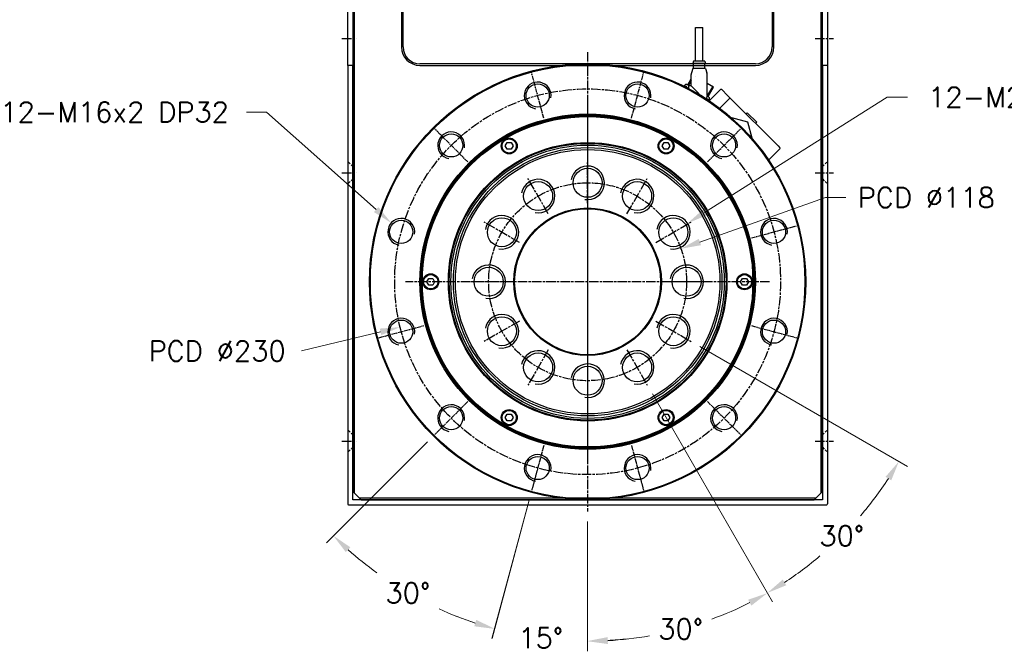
# Model space of a CAD drawing. Header units: millimetres. Extents: x 0 to 3370, y -35 to 2376.
# Tile 4 of 14: x 2393 to 2980, y 784 to 1161. Entities that reach past the tile are written whole.
import ezdxf

# ---------------------------------------------------------------- set-up
doc = ezdxf.new("R2010")
doc.units = ezdxf.units.MM
for name, pattern in [('CENTER', [2, 1.25, -0.25, 0.25, -0.25]), ('CHAIN', [0.3543, 0.2362, -0.0295, 0.0591, -0.0295]), ('HIDDEN', [0.375, 0.25, -0.125])]:
    doc.linetypes.add(name, pattern=pattern)
doc.layers.add('ATA-CENTER', color=133, linetype='CENTER')
doc.layers.add('ATA-HIDDEN', color=1, linetype='HIDDEN')
doc.layers.add('ATA-DIM', color=8, linetype='Continuous', lineweight=25)
doc.styles.get("Standard").update_dxf_attribs({"font": 'simplex.shx'})
doc.dimstyles.new('ata_L1', dxfattribs={"dimtxt": 12, "dimasz": 12, "dimexe": 6, "dimexo": 6, "dimgap": 6, "dimtad": 0, "dimtih": 1, "dimtoh": 1, "dimdec": 6, "dimdsep": 46, "dimtxsty": 'Standard', "dimcen": 0, "dimclrd": 252, "dimclre": 252, "dimclrt": 4, "dimadec": 6, "dimazin": 2, "dimtfac": 1, "dimtdec": 6, "dimtofl": 0, "dimtmove": 0, "dimatfit": 3, "dimfxl": 0, "dimtolj": 1, "dimtzin": 0, "dimlwd": 0, "dimlwe": 0, "dimarcsym": 0})

# ---------------------------------------------------------------- blocks, each defined once
blk = doc.blocks.new('*D3195')
at = {"layer": 'ATA-DIM', "color": 252, "lineweight": 0}
for p, q in [((2873.62, 1054.53), (2798.7, 1028)), ((2885.62, 1054.53), (2873.62, 1054.53))]:
    blk.add_line(p, q, dxfattribs=at)
at = {"layer": 'ATA-DIM', "color": 252}
blk.add_solid([(2798.03, 1029.89), (2799.37, 1026.11), (2787.39, 1023.99)], dxfattribs=at)
at = {"layer": 'Defpoints', "color": 0}
for p in [(2787.39, 1023.99), (2676.16, 984.6)]:
    blk.add_point(p, dxfattribs=at)
at = {"layer": 'ATA-DIM', "color": 4, "insert": (2933.62, 1054.53), "char_height": 12, "attachment_point": 5}
blk.add_mtext('\\A1;PCD %%c118', dxfattribs=at)
blk = doc.blocks.new('*D3202')
at = {"layer": 'ATA-DIM', "color": 252, "lineweight": 0}
blk.add_line((2608.34, 974.43), (2561.23, 963.03), dxfattribs=at)
at = {"layer": 'ATA-DIM', "color": 252}
blk.add_solid([(2608.81, 972.48), (2607.87, 976.37), (2620, 977.25)], dxfattribs=at)
at = {"layer": 'Defpoints', "color": 0}
for p in [(2843.55, 1031.34), (2620, 977.25)]:
    blk.add_point(p, dxfattribs=at)
at = {"layer": 'ATA-DIM', "color": 4, "insert": (2510.95, 963.03), "char_height": 12, "attachment_point": 5}
blk.add_mtext('\\A1;PCD %%c230', dxfattribs=at)
blk = doc.blocks.new('*D3201')
at = {"layer": 'ATA-DIM', "color": 252, "lineweight": 0}
for p, q in [((2528.36, 1105.46), (2540.36, 1105.46)), ((2540.36, 1105.46), (2605.75, 1047.35))]:
    blk.add_line(p, q, dxfattribs=at)
at = {"layer": 'ATA-DIM', "color": 252}
blk.add_solid([(2604.42, 1045.85), (2607.07, 1048.84), (2614.72, 1039.37)], dxfattribs=at)
at = {"layer": 'Defpoints', "color": 0}
for p in [(2614.72, 1039.37), (2626.67, 1028.75)]:
    blk.add_point(p, dxfattribs=at)
at = {"layer": 'ATA-DIM', "color": 4, "insert": (2449.82, 1105.46), "char_height": 12, "attachment_point": 5}
blk.add_mtext('\\A1;12-M16x2 DP32', dxfattribs=at)
blk = doc.blocks.new('*D3199')
at = {"layer": 'ATA-DIM', "color": 252, "lineweight": 0}
for p, q in [((2798.59, 965.72), (2922.53, 894.16)), ((2770.35, 937.48), (2841.91, 813.54))]:
    blk.add_line(p, q, dxfattribs=at)
for start, end in [(319.37535, 326.79068), (303.20932, 310.26062)]:
    blk.add_arc((2731.78, 1004.3), 214.26, start, end, dxfattribs=at)
at = {"layer": 'ATA-DIM', "color": 252}
for points in [[(2912.75, 885.9), (2909.34, 887.99), (2917.33, 897.16)], [(2848.08, 826.73), (2850.18, 823.32), (2838.91, 818.74)]]:
    blk.add_solid(points, dxfattribs=at)
at = {"layer": 'Defpoints', "color": 0}
for p in [(2772.35, 980.87), (2793.39, 968.72), (2755.2, 963.72), (2767.35, 942.68), (2869.5, 840.16)]:
    blk.add_point(p, dxfattribs=at)
at = {"layer": 'ATA-DIM', "color": 4, "insert": (2883.28, 852.79), "char_height": 12, "attachment_point": 5}
blk.add_mtext('\\A1;30%%d', dxfattribs=at)
blk = doc.blocks.new('*D3198')
at = {"layer": 'ATA-DIM', "color": 252, "lineweight": 0}
for p, q in [((2770.35, 937.48), (2841.95, 813.46)), ((2731.78, 861.3), (2731.78, 783.94))]:
    blk.add_line(p, q, dxfattribs=at)
for start, end in [(290.20082, 296.79204), (273.20796, 279.92312)]:
    blk.add_arc((2731.78, 1004.3), 214.35, start, end, dxfattribs=at)
at = {"layer": 'ATA-DIM', "color": 252}
for points in [[(2829.35, 811.19), (2827.45, 814.71), (2838.95, 818.66)], [(2743.72, 792.28), (2743.83, 788.28), (2731.78, 789.94)]]:
    blk.add_solid(points, dxfattribs=at)
at = {"layer": 'Defpoints', "color": 0}
for p in [(2731.78, 1141.3), (2755.2, 963.72), (2767.35, 942.68), (2731.78, 867.3), (2769, 793.2)]:
    blk.add_point(p, dxfattribs=at)
at = {"layer": 'ATA-DIM', "color": 4, "insert": (2787.25, 797.25), "char_height": 12, "attachment_point": 5}
blk.add_mtext('\\A1;30%%d', dxfattribs=at)
blk = doc.blocks.new('*D3197')
at = {"layer": 'ATA-DIM', "color": 252, "lineweight": 0}
for p, q in [((2636.38, 908.89), (2576.03, 848.55)), ((2696.86, 873.98), (2674.77, 791.54))]:
    blk.add_line(p, q, dxfattribs=at)
for start, end in [(228.20936, 234.09777), (245.57701, 251.79064)]:
    blk.add_arc((2731.78, 1004.3), 214.26, start, end, dxfattribs=at)
at = {"layer": 'ATA-DIM', "color": 252}
for points in [[(2590.36, 846), (2587.62, 843.09), (2580.27, 852.79)], [(2664.25, 798.85), (2665.39, 802.68), (2676.32, 797.34)]]:
    blk.add_solid(points, dxfattribs=at)
at = {"layer": 'Defpoints', "color": 0}
for p in [(2660.3, 932.82), (2640.62, 913.14), (2705.61, 906.66), (2698.41, 879.77), (2608.88, 828.78)]:
    blk.add_point(p, dxfattribs=at)
at = {"layer": 'ATA-DIM', "color": 4, "insert": (2624.65, 818.74), "char_height": 12, "attachment_point": 5}
blk.add_mtext('\\A1;30%%d', dxfattribs=at)
blk = doc.blocks.new('*D3196')
at = {"layer": 'ATA-DIM', "color": 252, "lineweight": 0}
for p, q in [((2696.86, 873.98), (2674.78, 791.58)), ((2731.78, 861.3), (2731.78, 784.08))]:
    blk.add_line(p, q, dxfattribs=at)
for start, end in [(248.57993, 251.78997), (273.21003, 276.42007)]:
    blk.add_arc((2731.78, 1004.3), 214.22, start, end, dxfattribs=at)
at = {"layer": 'ATA-DIM', "color": 252}
for points in [[(2664.26, 798.89), (2665.41, 802.73), (2676.33, 797.38)], [(2743.72, 792.42), (2743.83, 788.42), (2731.78, 790.08)]]:
    blk.add_solid(points, dxfattribs=at)
at = {"layer": 'Defpoints', "color": 0}
for p in [(2731.78, 1141.3), (2705.61, 906.66), (2698.41, 879.77), (2731.78, 867.3), (2694.58, 793.33)]:
    blk.add_point(p, dxfattribs=at)
at = {"layer": 'ATA-DIM', "color": 4, "insert": (2703.82, 791.91), "char_height": 12, "attachment_point": 5}
blk.add_mtext('\\A1;15%%d', dxfattribs=at)
blk = doc.blocks.new('*D3200')
at = {"layer": 'ATA-DIM', "color": 252, "lineweight": 0}
for p, q in [((2910.34, 1114.38), (2801.47, 1045.55)), ((2922.34, 1114.38), (2910.34, 1114.38))]:
    blk.add_line(p, q, dxfattribs=at)
at = {"layer": 'ATA-DIM', "color": 252}
blk.add_solid([(2800.4, 1047.24), (2802.54, 1043.86), (2791.32, 1039.14)], dxfattribs=at)
at = {"layer": 'Defpoints', "color": 0}
for p in [(2791.32, 1039.14), (2774.42, 1028.45)]:
    blk.add_point(p, dxfattribs=at)
at = {"layer": 'ATA-DIM', "color": 4, "insert": (3010.6, 1114.38), "char_height": 12, "attachment_point": 5}
blk.add_mtext('\\A1;12-M20x2.5 DP40', dxfattribs=at)

msp = doc.modelspace()

# ---------------------------------------------------------------- linework, layer by layer
for p, q in [((2591.7761417, 1403.2957893), (2591.7761417, 879.2957893)), ((2592.7761417, 878.2957893), (2592.7761417, 1403.2957893)), ((2870.7761417, 1403.2957893), (2870.7761417, 878.2957893)), ((2871.7761417, 879.2957893), (2871.7761417, 1403.2957893)), ((2588.7761417, 1133.2957893), (2588.7761417, 1165.2957893)), ((2591.7761417, 1165.2957893), (2591.7761417, 1133.2957893)), ((2620.7761417, 1167.2957893), (2620.7761417, 1144.2957893)), ((2621.7761417, 1144.2957893), (2621.7761417, 1167.2957893)), ((2841.7761417, 1167.2957893), (2841.7761417, 1144.2957893)), ((2842.7761417, 1144.2957893), (2842.7761417, 1167.2957893)), ((2871.7761417, 1133.2957893), (2871.7761417, 1165.2957893)), ((2874.7761417, 1165.2957893), (2874.7761417, 1133.2957893)), ((2796.0261417, 1135.8457893), (2796.0261417, 1155.8457893)), ((2796.0261417, 1155.8457893), (2800.5261417, 1155.8457893)), ((2800.5261417, 1135.8457893), (2800.5261417, 1155.8457893)), ((2591.7761417, 1133.2957893), (2588.7761417, 1133.2957893)), ((2588.7761417, 1133.2957893), (2588.7761417, 871.7957893)), ((2591.7761417, 874.2957893), (2591.7761417, 1133.2957893)), ((2831.7761417, 1134.2957893), (2631.7761417, 1134.2957893)), ((2631.7761417, 1133.2957893), (2831.7761417, 1133.2957893)), ((2794.9261417, 1135.8457893), (2794.4261417, 1134.3457893)), ((2802.1261417, 1134.3457893), (2794.4261417, 1134.3457893)), ((2801.6261417, 1135.8457893), (2794.9261417, 1135.8457893)), ((2794.9261417, 1131.7457893), (2794.9261417, 1134.3457893)), ((2801.6261417, 1135.8457893), (2802.1261417, 1134.3457893)), ((2801.6261417, 1131.7457893), (2801.6261417, 1134.3457893)), ((2874.7761417, 1133.2957893), (2871.7761417, 1133.2957893)), ((2871.7761417, 1133.2957893), (2871.7761417, 874.2957893)), ((2874.7761417, 1133.2957893), (2874.7761417, 871.7957893)), ((2793.5261417, 1121.0957893), (2793.5261417, 1127.8661812)), ((2794.5309766, 1131.4081434), (2793.6756693, 1128.8014925)), ((2801.8312752, 1131.5457893), (2794.7210081, 1131.5457893)), ((2802.0213067, 1131.4081434), (2802.8766141, 1128.8014925)), ((2803.0261417, 1115.5957927), (2803.0261417, 1127.8661812)), ((2789.1984194, 1121.2540918), (2789.0510167, 1120.9987828)), ((2789.1984194, 1121.2540918), (2789.90562, 1120.8457893)), ((2789.7458498, 1121.6017003), (2789.4149257, 1121.1290918)), ((2791.038077, 1121.8646848), (2791.0373979, 1121.8650768)), ((2791.4921921, 1121.7270227), (2793.5261417, 1125.2499267)), ((2791.9946167, 1121.3124263), (2791.7479542, 1121.454837)), ((2793.5261417, 1124.0463827), (2791.9594226, 1121.3327456)), ((2793.5261417, 1121.0957893), (2792.0261417, 1121.0957893)), ((2792.0261417, 1119.4910041), (2792.0261417, 1121.0957893)), ((2798.2761417, 1116.3457893), (2793.5261417, 1121.0957893)), ((2796.2022168, 1126.4480518), (2796.2021222, 1126.4481064)), ((2796.2848469, 1126.4003452), (2796.2847771, 1126.4003856)), ((2806.8383195, 1120.307295), (2803.0261417, 1122.5082569)), ((2789.3617084, 1120.8457893), (2790.5761417, 1120.8457893)), ((2790.5761417, 1120.2750749), (2790.5026716, 1120.2750749)), ((2790.5761417, 1120.8457893), (2790.5761417, 1120.2750749)), ((2790.5761417, 1120.8457893), (2790.7761417, 1120.6457893)), ((2790.5761417, 1120.2750749), (2790.5761417, 1120.2378438)), ((2790.7761417, 1120.138957), (2790.7761417, 1120.6457893)), ((2790.7761417, 1120.3431934), (2790.9304702, 1120.2540918)), ((2790.7761417, 1120.1361968), (2790.7761417, 1120.138957)), ((2790.9304702, 1120.2540918), (2792.0261417, 1119.6215056)), ((2803.0414786, 1114.9345176), (2806.3171697, 1120.608181)), ((2803.6165478, 1114.7270227), (2806.8383195, 1120.307295)), ((2810.9721012, 1118.8470879), (2804.3065649, 1112.1815516)), ((2815.2147418, 1115.311554), (2811.6792079, 1118.8470879)), ((2816.9825088, 1113.543787), (2815.2147418, 1115.311554)), ((2802.4788797, 1113.5866144), (2802.6218131, 1113.5040918)), ((2802.6218131, 1113.5040918), (2804.353864, 1112.5040918)), ((2803.252947, 1114.8124263), (2803.0062844, 1114.954837)), ((2803.9635033, 1114.4021864), (2803.9628242, 1114.4025785)), ((2804.3811866, 1113.1519847), (2804.1373576, 1112.6290918)), ((2804.2064612, 1112.2487828), (2804.353864, 1112.5040918)), ((2816.275402, 1113.543787), (2810.4889565, 1107.7573415)), ((2845.26678, 1085.2595158), (2816.9825088, 1113.543787)), ((2826.174897, 1104.3513988), (2826.8820037, 1105.0585056)), ((2832.538858, 1099.4016514), (2826.8820037, 1105.0585056)), ((2817.4922371, 1102.0327), (2817.6241921, 1102.1646551)), ((2817.6241921, 1102.1646551), (2827.1047103, 1099.6243579)), ((2827.1047103, 1099.6243579), (2829.6450074, 1090.1438398)), ((2831.8317512, 1098.6945446), (2832.538858, 1099.4016514)), ((2682.7167406, 1085.2691646), (2683.8714411, 1087.2691646)), ((2683.8714411, 1087.2691646), (2686.1808422, 1087.2691646)), ((2686.1808422, 1087.2691646), (2687.3355427, 1085.2691646)), ((2776.2167406, 1085.2691646), (2777.3714411, 1087.2691646)), ((2777.3714411, 1087.2691646), (2779.6808422, 1087.2691646)), ((2779.6808422, 1087.2691646), (2780.8355427, 1085.2691646)), ((2829.6450074, 1090.1438398), (2829.5130523, 1090.0118847)), ((2683.8714411, 1083.2691646), (2682.7167406, 1085.2691646)), ((2686.1808422, 1083.2691646), (2683.8714411, 1083.2691646)), ((2687.3355427, 1085.2691646), (2686.1808422, 1083.2691646)), ((2777.3714411, 1083.2691646), (2776.2167406, 1085.2691646)), ((2779.6808422, 1083.2691646), (2777.3714411, 1083.2691646)), ((2780.8355427, 1085.2691646), (2779.6808422, 1083.2691646)), ((2839.661904, 1076.8262125), (2846.3274402, 1083.4917488)), ((2845.26678, 1085.2595158), (2846.3274402, 1084.1988556)), ((2635.9667406, 1004.2957893), (2637.1214411, 1006.2957893)), ((2637.1214411, 1002.2957893), (2635.9667406, 1004.2957893)), ((2637.1214411, 1006.2957893), (2639.4308422, 1006.2957893)), ((2639.4308422, 1006.2957893), (2640.5855427, 1004.2957893)), ((2640.5855427, 1004.2957893), (2639.4308422, 1002.2957893)), ((2822.9667406, 1004.2957893), (2824.1214411, 1006.2957893)), ((2824.1214411, 1002.2957893), (2822.9667406, 1004.2957893)), ((2824.1214411, 1006.2957893), (2826.4308422, 1006.2957893)), ((2826.4308422, 1006.2957893), (2827.5855427, 1004.2957893)), ((2827.5855427, 1004.2957893), (2826.4308422, 1002.2957893)), ((2639.4308422, 1002.2957893), (2637.1214411, 1002.2957893)), ((2826.4308422, 1002.2957893), (2824.1214411, 1002.2957893)), ((2682.7167406, 923.3224141), (2683.8714411, 925.3224141)), ((2683.8714411, 921.3224141), (2682.7167406, 923.3224141)), ((2683.8714411, 925.3224141), (2686.1808422, 925.3224141)), ((2686.1808422, 925.3224141), (2687.3355427, 923.3224141)), ((2687.3355427, 923.3224141), (2686.1808422, 921.3224141)), ((2776.2167406, 923.3224141), (2777.3714411, 925.3224141)), ((2777.3714411, 921.3224141), (2776.2167406, 923.3224141)), ((2777.3714411, 925.3224141), (2779.6808422, 925.3224141)), ((2779.6808422, 925.3224141), (2780.8355427, 923.3224141)), ((2780.8355427, 923.3224141), (2779.6808422, 921.3224141)), ((2686.1808422, 921.3224141), (2683.8714411, 921.3224141)), ((2779.6808422, 921.3224141), (2777.3714411, 921.3224141)), ((2592.7761417, 878.2957893), (2591.7761417, 879.2957893)), ((2595.7761417, 875.2957893), (2592.7761417, 878.2957893)), ((2867.7761417, 875.2957893), (2595.7761417, 875.2957893)), ((2596.7761417, 874.2957893), (2595.7761417, 875.2957893)), ((2867.7761417, 875.2957893), (2866.7761417, 874.2957893)), ((2870.7761417, 878.2957893), (2867.7761417, 875.2957893)), ((2871.7761417, 879.2957893), (2870.7761417, 878.2957893)), ((2589.2761417, 871.2957893), (2874.2761417, 871.2957893)), ((2871.7761417, 874.2957893), (2591.7761417, 874.2957893)), ((2596.7761417, 874.2957893), (2866.7761417, 874.2957893))]:
    msp.add_line(p, q)
for centre, radius in [((2731.7761417, 1004.2957893), 130), ((2731.7761417, 1004.2957893), 129.5), ((2702.0119515, 1115.3772593), 6.9175), ((2761.5403319, 1115.3772593), 6.9175), ((2731.7761417, 1004.2957893), 100), ((2731.7761417, 1004.2957893), 99.5), ((2731.7761417, 1004.2957893), 99), ((2731.7761417, 1004.2957893), 98.5), ((2650.4588618, 1085.6130691), 6.9175), ((2813.0934215, 1085.6130691), 6.9175), ((2731.7761417, 1004.2957893), 83), ((2731.7761417, 1004.2957893), 82.5), ((2731.7761417, 1004.2957893), 81.4741516), ((2685.0261417, 1085.2691646), 4.75), ((2685.0261417, 1085.2691646), 4.25), ((2778.5261417, 1085.2691646), 4.75), ((2778.5261417, 1085.2691646), 4.25), ((2731.7761417, 1004.2957893), 80), ((2731.7761417, 1004.2957893), 78.8452995), ((2731.7761417, 1063.2957893), 8.647), ((2702.2761417, 1055.3912881), 8.647), ((2761.2761417, 1055.3912881), 8.647), ((2731.7761417, 1004.2957893), 44), ((2731.7761417, 1004.2957893), 43.5), ((2620.6946716, 1034.0599795), 6.9175), ((2680.6806428, 1033.7957893), 8.647), ((2782.8716405, 1033.7957893), 8.647), ((2842.8576117, 1034.0599795), 6.9175), ((2672.7761417, 1004.2957893), 8.647), ((2790.7761417, 1004.2957893), 8.647), ((2638.2761417, 1004.2957893), 4.75), ((2638.2761417, 1004.2957893), 4.25), ((2825.2761417, 1004.2957893), 4.75), ((2825.2761417, 1004.2957893), 4.25), ((2620.6946716, 974.5315991), 6.9175), ((2680.6806428, 974.7957893), 8.647), ((2782.8716405, 974.7957893), 8.647), ((2842.8576117, 974.5315991), 6.9175), ((2702.2761417, 953.2002905), 8.647), ((2761.2761417, 953.2002905), 8.647), ((2731.7761417, 945.2957893), 8.647), ((2650.4588618, 922.9785095), 6.9175), ((2685.0261417, 923.3224141), 4.75), ((2685.0261417, 923.3224141), 4.25), ((2778.5261417, 923.3224141), 4.75), ((2778.5261417, 923.3224141), 4.25), ((2813.0934215, 922.9785095), 6.9175), ((2702.0119515, 893.2143193), 6.9175), ((2761.5403319, 893.2143193), 6.9175)]:
    msp.add_circle(centre, radius)
for centre, radius, start, end in [((2631.7761417, 1144.2957893), 11, 180, 270), ((2631.7761417, 1144.2957893), 10, 180, 270), ((2831.7761417, 1144.2957893), 10, 270, 0), ((2831.7761417, 1144.2957893), 11, 270, 0), ((2796.5261417, 1127.8661812), 3, 161.8340434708, 180), ((2794.7210081, 1131.3457893), 0.2, 90, 161.8340434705), ((2794.7261417, 1131.7457893), 0.2, 270, 0), ((2801.8261417, 1131.7457893), 0.2, 180, 270), ((2801.8312752, 1131.3457893), 0.2, 18.1659565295, 90), ((2800.0261417, 1127.8661812), 3, 0, 18.1659565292), ((2702.0119515, 1115.3772593), 8, 350, 259.9999999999), ((2761.5403319, 1115.3772593), 8, 350, 259.9999999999), ((2790.4011714, 1121.1428392), 0.8, 88.7060824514, 144.9999999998), ((2790.3469765, 1118.7434512), 3.2, 77.8694050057, 88.7060824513), ((2791.0063979, 1121.8113833), 0.062, 59.9999999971, 77.8694050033), ((2811.3256546, 1118.4935345), 0.5, 44.9999999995, 135.0000000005), ((2803.9325033, 1114.3484929), 0.062, 42.1305949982, 59.9999999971), ((2801.6053068, 1112.2434512), 3.2, 31.2939175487, 42.1305949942), ((2803.6561403, 1113.4900793), 0.8, 334.9999999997, 31.2939175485), ((2816.6289554, 1113.1902336), 0.5, 44.9999999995, 134.9999999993), ((2650.4588618, 1085.6130691), 8, 350, 259.9999999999), ((2813.0934215, 1085.6130691), 8, 350, 259.9999999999), ((2845.9738868, 1083.8453022), 0.5, 315.0000000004, 44.9999999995), ((2731.7761417, 1063.2957893), 10, 260, 169.9999999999), ((2702.2761417, 1055.3912881), 10, 260, 169.9999999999), ((2761.2761417, 1055.3912881), 10, 260, 169.9999999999), ((2620.6946716, 1034.0599795), 8, 350, 259.9999999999), ((2680.6806428, 1033.7957893), 10, 260, 169.9999999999), ((2782.8716405, 1033.7957893), 10, 260, 169.9999999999), ((2842.8576117, 1034.0599795), 8, 350, 259.9999999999), ((2672.7761417, 1004.2957893), 10, 260, 169.9999999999), ((2790.7761417, 1004.2957893), 10, 260, 169.9999999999), ((2620.6946716, 974.5315991), 8, 350, 259.9999999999), ((2680.6806428, 974.7957893), 10, 260, 169.9999999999), ((2782.8716405, 974.7957893), 10, 260, 169.9999999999), ((2842.8576117, 974.5315991), 8, 350, 259.9999999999), ((2702.2761417, 953.2002905), 10, 260, 169.9999999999), ((2761.2761417, 953.2002905), 10, 260, 169.9999999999), ((2731.7761417, 945.2957893), 10, 260, 169.9999999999), ((2650.4588618, 922.9785095), 8, 350, 259.9999999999), ((2813.0934215, 922.9785095), 8, 350, 259.9999999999), ((2702.0119515, 893.2143193), 8, 350, 259.9999999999), ((2761.5403319, 893.2143193), 8, 350, 259.9999999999), ((2589.2761417, 871.7957893), 0.5, 180, 270), ((2874.2761417, 871.7957893), 0.5, 270, 0)]:
    msp.add_arc(centre, radius, start, end)
for centre, major_axis, ratio, start_param, end_param in [((2790.3534985, 1118.74969), (2.2109279, -2.3112585), 0.9958698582, 1.9498459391, 2.1632517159), ((2790.4370426, 1118.7014558), (1.3516436, 2.8988235), 0.0254382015, 5.9736007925, 6.1870065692), ((2790.2655744, 1118.800453), (1.834633, 2.6199695), 0.0254382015, 0.0961787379, 0.3095845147), ((2790.3491186, 1118.7522187), (3.1070725, -0.7590904), 0.9958698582, 1.0671040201, 1.1917467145), ((2801.6953729, 1112.2014558), (1.3516436, 2.8988235), 0.0254382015, 5.9736007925, 6.1870065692), ((2801.5239047, 1112.300453), (1.834633, 2.6199695), 0.0254382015, 0.0961787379, 0.3095845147), ((2801.6074488, 1112.2522187), (3.1070725, -0.7590904), 0.9958698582, 0.9783409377, 1.1917467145)]:
    msp.add_ellipse(centre, major_axis=major_axis, ratio=ratio, start_param=start_param, end_param=end_param)
for points, knots in [([(2791.6737014, 1121.6504485), (2791.6893479, 1121.6432736), (2791.7058115, 1121.6353624), (2791.735581, 1121.6202357), (2791.7488868, 1121.6130204), (2791.7693869, 1121.6010469), (2791.7779442, 1121.5954921), (2791.7877092, 1121.5876792), (2791.7897881, 1121.5850613), (2791.7895209, 1121.5835801)], [0, 0, 0, 0, 0.005166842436, 0.005166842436, 0.010333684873, 0.010333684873, 0.015503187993, 0.015503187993, 0.019974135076, 0.019974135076, 0.019974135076, 0.019974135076]), ([(2792.0853282, 1121.4127957), (2792.086634, 1121.4139002), (2792.0907861, 1121.4130969), (2792.104633, 1121.4071631), (2792.1143283, 1121.4020324), (2792.1358915, 1121.3894456), (2792.149198, 1121.381149), (2792.1757675, 1121.3636339), (2792.1887943, 1121.3546952), (2792.2011477, 1121.3459273)], [0, 0, 0, 0, 0.005166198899, 0.005166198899, 0.010332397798, 0.010332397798, 0.015502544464, 0.015502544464, 0.019974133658, 0.019974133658, 0.019974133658, 0.019974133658]), ([(2803.0260987, 1115.5957927), (2803.0267511, 1115.1915787), (2802.9606814, 1114.7829574), (2802.7314689, 1114.0640268), (2802.5804863, 1113.7409283), (2802.3926082, 1113.443921)], [0, 0, 0, 0, 0.12126437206, 0.12126437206, 0.22637583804, 0.22637583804, 0.22637583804, 0.22637583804]), ([(2802.996517, 1115.1186894), (2803.0043564, 1115.1144989), (2803.0114391, 1115.1105544), (2803.0277171, 1115.1010469), (2803.0362744, 1115.0954921), (2803.0460394, 1115.0876792), (2803.0481183, 1115.0850613), (2803.0478511, 1115.0835801)], [0.007295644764, 0.007295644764, 0.007295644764, 0.007295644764, 0.010333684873, 0.010333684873, 0.015503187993, 0.015503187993, 0.019974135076, 0.019974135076, 0.019974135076, 0.019974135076]), ([(2803.3436585, 1114.9127957), (2803.3449642, 1114.9139002), (2803.3491163, 1114.9130969), (2803.3629633, 1114.9071631), (2803.3726586, 1114.9020324), (2803.3942217, 1114.8894456), (2803.4075283, 1114.881149), (2803.4340978, 1114.8636339), (2803.4471246, 1114.8546952), (2803.4594779, 1114.8459273)], [0, 0, 0, 0, 0.005166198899, 0.005166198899, 0.010332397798, 0.010332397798, 0.015502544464, 0.015502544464, 0.019974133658, 0.019974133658, 0.019974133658, 0.019974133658])]:
    msp.add_open_spline(points, degree=3, knots=knots)
msp.add_open_spline([(2790.7761417, 1120.138957), (2790.6772288, 1120.2064724), (2790.5761417, 1120.2750749)], degree=2)
at = {"layer": 'ATA-CENTER', "linetype": 'CHAIN', "ltscale": 23.990969}
for p, q in [((2585.2761417, 1149.2957893), (2593.8002141, 1149.2957893)), ((2867.3133449, 1149.2957893), (2878.2761417, 1149.2957893)), ((2731.7761417, 1141.2957893), (2731.7761417, 867.2957893)), ((2731.7761417, 1112.7957893), (2731.7761417, 895.7957893)), ((2731.7761417, 1051.1487893), (2731.7761417, 1075.4427893)), ((2585.2761417, 1069.2957893), (2593.8002141, 1069.2957893)), ((2867.3133449, 1069.2957893), (2878.2761417, 1069.2957893)), ((2708.3496417, 1044.8716776), (2696.2026417, 1065.9108987)), ((2755.2026417, 1044.8716776), (2767.3496417, 1065.9108987)), ((2691.2002534, 1027.7222893), (2670.1610323, 1039.8692893)), ((2772.3520299, 1027.7222893), (2793.3912511, 1039.8692893)), ((2840.2761417, 1004.2957893), (2623.2761417, 1004.2957893)), ((2684.9231417, 1004.2957893), (2660.6291417, 1004.2957893)), ((2802.9231417, 1004.2957893), (2778.6291417, 1004.2957893)), ((2691.2002534, 980.8692893), (2670.1610323, 968.7222893)), ((2772.3520299, 980.8692893), (2793.3912511, 968.7222893)), ((2708.3496417, 963.7199011), (2696.2026417, 942.6806799)), ((2755.2026417, 963.7199011), (2767.3496417, 942.6806799)), ((2731.7761417, 957.4427893), (2731.7761417, 933.1487893)), ((2585.2761417, 909.2957893), (2593.8002141, 909.2957893)), ((2867.3133449, 909.2957893), (2878.2761417, 909.2957893))]:
    msp.add_line(p, q, dxfattribs=at)
at = {"layer": 'ATA-CENTER', "linetype": 'CHAIN', "ltscale": 11.04645}
for p, q in [((2705.6140655, 1101.9339866), (2698.4098374, 1128.820532)), ((2757.9382178, 1101.9339866), (2765.1424459, 1128.820532)), ((2660.3000205, 1075.7719105), (2640.6177032, 1095.4542278)), ((2803.2522629, 1075.7719105), (2822.9345801, 1095.4542278)), ((2829.414339, 1030.4578654), (2856.3008844, 1037.6620936)), ((2607.251399, 970.9294851), (2634.1379443, 978.1337132)), ((2829.414339, 978.1337132), (2856.3008844, 970.9294851)), ((2660.3000205, 932.8196681), (2640.6177032, 913.1373508)), ((2803.2522629, 932.8196681), (2822.9345801, 913.1373508)), ((2705.6140655, 906.657592), (2698.4098374, 879.7710466)), ((2757.9382178, 906.657592), (2765.1424459, 879.7710466))]:
    msp.add_line(p, q, dxfattribs=at)
at = {"layer": 'ATA-CENTER', "linetype": 'CHAIN', "ltscale": 23.990969}
for radius in [115, 59]:
    msp.add_circle((2731.7761417, 1004.2957893), radius, dxfattribs=at)
at = {"layer": 'ATA-HIDDEN', "ltscale": 5.769168}
for p, q in [((2591.7761417, 1072.9957893), (2588.7761417, 1075.9957893)), ((2871.7761417, 1072.9957893), (2874.7761417, 1075.9957893)), ((2591.7761417, 1065.5957893), (2588.7761417, 1062.5957893)), ((2871.7761417, 1065.5957893), (2874.7761417, 1062.5957893)), ((2591.7761417, 912.9957893), (2588.7761417, 915.9957893)), ((2871.7761417, 912.9957893), (2874.7761417, 915.9957893)), ((2591.7761417, 905.5957893), (2588.7761417, 902.5957893)), ((2871.7761417, 905.5957893), (2874.7761417, 902.5957893))]:
    msp.add_line(p, q, dxfattribs=at)

# ---------------------------------------------------------------- dimensions: what is measured, and where the dimension line sits
at = {"layer": 'ATA-DIM'}
for base, line1, line2, picture, middle in [((2694.5779905, 793.3345907), ((2731.7761417, 1141.2957893), (2731.7761417, 867.2957893)), ((2705.6140655, 906.657592), (2698.4098374, 879.7710466)), '*D3196', (2703.8153931, 791.9128184)), ((2768.9982937, 793.1984752), ((2731.7761417, 1141.2957893), (2731.7761417, 867.2957893)), ((2755.2026417, 963.7199011), (2767.3496417, 942.6806799)), '*D3198', (2787.2549954, 797.2458886)), ((2869.5017565, 840.1607931), ((2755.2026417, 963.7199011), (2767.3496417, 942.6806799)), ((2772.3520299, 980.8692893), (2793.3912511, 968.7222893)), '*D3199', (2883.2829764, 852.7889545)), ((2608.8813073, 828.7837765), ((2705.6140655, 906.657592), (2698.4098374, 879.7710466)), ((2660.3000205, 932.8196681), (2640.6177032, 913.1373508)), '*D3197', (2624.645839, 818.7406621))]:
    dim = msp.add_angular_dim_2l(base=base, line1=line1, line2=line2, dimstyle='ata_L1', override={"dimtfill": 0}, dxfattribs=at)
    dim.commit()
    dim.dimension.update_dxf_attribs({"geometry": picture, "text_midpoint": middle})
for p1, p2, text, picture, middle in [((2774.4191555, 1028.4520549), (2791.3241255, 1039.1395237), '12-M20x2.5 DP40', '*D3200', (3010.5961898, 1114.3799834)), ((2626.6743082, 1028.7454761), (2614.7150351, 1039.3744829), '12-M16x2 DP32', '*D3201', (2449.8218346, 1105.4571501)), ((2676.1614624, 984.5978845), (2787.3908209, 1023.9936941), 'PCD <>', '*D3195', (2933.6152886, 1054.5331375)), ((2843.5505181, 1031.3418385), (2620.0017653, 977.2497401), 'PCD <>', '*D3202', (2561.2314033, 963.0290738))]:
    dim = msp.add_diameter_dim_2p(p1=p1, p2=p2, text=text, dimstyle='ata_L1', override={"dimtfill": 0}, dxfattribs=at)
    dim.commit()
    dim.dimension.update_dxf_attribs({"geometry": picture, "text_midpoint": middle, "dimtype": 163})

doc.saveas('drawing.dxf')
